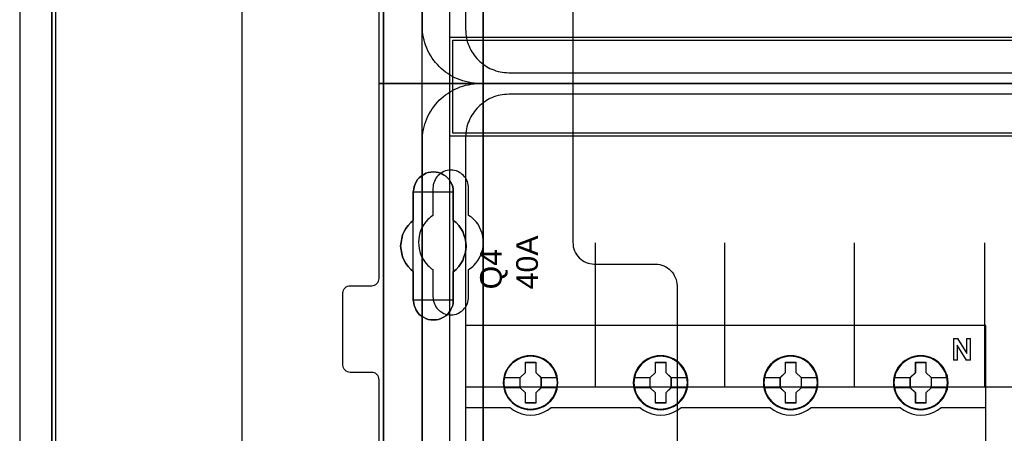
# Model space of a CAD drawing. Extents: x -631805 to -376315, y -40155 to 84873.
# Tile 96 of 256: x -615621 to -614257, y -32619 to -32046. Entities that reach past the tile are written whole.
import ezdxf

# ---------------------------------------------------------------- set-up
doc = ezdxf.new("R2010")
doc.units = 0
doc.header["$MEASUREMENT"] = 0
doc.layers.get('0').update_dxf_attribs({"color": 252})
for name, color, linetype in [('30', 7, 'Continuous'), ('45', 8, 'Continuous'), ('5', 7, 'Continuous'), ('50', 7, 'Continuous')]:
    doc.layers.add(name, color=color, linetype=linetype)
doc.styles.get("Standard").update_dxf_attribs({"font": 'arial.ttf', "bigfont": 'BIGFONT.SHX'})

# ---------------------------------------------------------------- blocks, each defined once
blk = doc.blocks.new('*U1036')
at = {"layer": '5', "color": 7}
for points in [[(452.691009, -801.191648), (452.691009, -20.805704)], [(452.691009, -20.805704), (452.691009, -801.191648)], [(498.624489, -386.338651), (498.624489, -323.250088), (498.624489, -298.744188), (498.624489, -173.234937), (498.624489, -148.780413), (498.624489, -78.807593), (498.624489, -73.721462), (499.243182, -73.721462), (511.823274, -73.721462), (512.441967, -73.721462), (512.441967, -78.807593), (512.441967, -78.807593), (512.441967, -386.338651)], [(512.442723, -386.341247), (512.442723, -78.807635), (512.442723, -73.721462), (511.824042, -73.721462), (511.824042, -73.721462), (499.244201, -73.721462), (498.62552, -73.721462), (498.62552, -78.807635), (498.62552, -148.781036), (498.62552, -173.235764), (498.62552, -298.746057), (498.62552, -323.25216), (498.62552, -386.341247)]]:
    blk.add_lwpolyline(points, dxfattribs=at)
at = {"layer": '5', "color": 59}
blk.add_lwpolyline([(452.691009, -12.740183), (452.691009, -801.190946), (452.691009, -12.740183)], close=True, dxfattribs=at)
at = {"layer": '5', "color": 7}
for points in [[(512.440072, -386.34188), (512.440072, -78.808532), (512.440072, -386.34188)], [(498.62552, -173.235771), (498.62552, -298.746832), (498.62552, -173.235771)], [(508.267581, -254.459032), (508.680179, -254.76733), (509.041202, -255.178395), (509.35065, -255.589461), (509.608524, -256.000526), (509.763248, -256.462974), (509.917972, -256.976805), (510.021122, -257.490636), (510.072696, -258.004468), (510.021122, -258.518299), (509.917972, -259.03213), (509.763248, -259.494579), (509.608524, -260.00841), (509.35065, -260.419475), (509.041202, -260.83054), (508.680179, -261.241605), (508.267581, -261.549904), (508.267581, -265.506405), (508.267581, -265.866087), (508.216007, -266.225769), (508.061283, -266.534068), (507.906558, -266.89375), (507.70026, -267.150666), (507.493961, -267.458964), (507.236087, -267.664497), (506.926639, -267.870029), (506.565616, -268.024179), (506.256168, -268.178328), (505.895145, -268.229711), (505.534122, -268.229711), (505.173099, -268.229711), (504.812076, -268.178328), (504.502628, -268.024179), (504.141605, -267.870029), (503.832156, -267.664497), (503.574283, -267.458964), (503.316409, -267.150666), (503.161685, -266.89375), (503.006961, -266.534068), (502.852237, -266.225769), (502.800662, -265.866087), (502.749087, -265.506405), (502.749087, -261.549904), (502.388064, -261.241605), (502.027041, -260.83054), (501.717593, -260.419475), (501.459719, -260.00841), (501.253421, -259.494579), (501.150271, -259.03213), (501.047122, -258.518299), (500.995547, -258.004468), (501.047122, -257.490636), (501.150271, -256.976805), (501.253421, -256.462974), (501.459719, -256.000526), (501.717593, -255.589461), (502.027041, -255.178395), (502.388064, -254.76733), (502.749087, -254.459032), (502.749087, -250.50253), (502.800662, -250.142848), (502.852237, -249.783167), (503.006961, -249.423485), (503.161685, -249.115186), (503.316409, -248.806887), (503.574283, -248.549971), (503.832156, -248.344439), (504.141605, -248.138906), (504.502628, -247.933374), (504.812076, -247.830607), (505.173099, -247.779224), (505.534122, -247.727841), (505.895145, -247.779224), (506.256168, -247.830607), (506.565616, -247.933374), (506.926639, -248.138906), (507.236087, -248.344439), (507.493961, -248.549971), (507.70026, -248.806887), (507.906558, -249.115186), (508.061283, -249.423485), (508.216007, -249.783167), (508.267581, -250.142848), (508.267581, -250.50253), (508.267581, -254.459032)], [(506.926639, -248.138906), (506.565616, -247.933374), (506.256168, -247.830607), (505.895145, -247.779224), (505.534122, -247.727841), (505.173099, -247.779224), (504.812076, -247.830607), (504.502628, -247.933374), (504.141605, -248.138906), (503.832156, -248.344439), (503.574283, -248.549971), (503.316409, -248.806887), (503.161685, -249.115186), (503.006961, -249.423485), (502.852237, -249.783167), (502.800662, -250.142848), (502.749087, -250.50253), (502.749087, -254.459032), (502.388064, -254.76733), (502.027041, -255.178395), (501.717593, -255.589461), (501.459719, -256.000526), (501.253421, -256.462974), (501.150271, -256.976805), (501.047122, -257.490636), (500.995547, -258.004468), (501.047122, -258.518299), (501.150271, -259.03213), (501.253421, -259.494579), (501.459719, -260.00841), (501.717593, -260.419475), (502.027041, -260.83054), (502.388064, -261.241605), (502.749087, -261.549904), (502.749087, -265.506405), (502.800662, -265.866087), (502.852237, -266.225769), (503.006961, -266.534068), (503.161685, -266.89375), (503.316409, -267.150666), (503.574283, -267.458964), (503.832156, -267.664497), (504.141605, -267.870029), (504.502628, -268.024179), (504.812076, -268.178328), (505.173099, -268.229711), (505.534122, -268.229711), (505.895145, -268.229711), (506.256168, -268.178328), (506.565616, -268.024179), (506.926639, -267.870029), (507.236087, -267.664497), (507.493961, -267.458964), (507.70026, -267.150666), (507.906558, -266.89375), (508.061283, -266.534068), (508.216007, -266.225769), (508.267581, -265.866087), (508.267581, -265.506405), (508.267581, -261.549904), (508.680179, -261.241605), (509.041202, -260.83054), (509.35065, -260.419475), (509.608524, -260.00841), (509.763248, -259.494579), (509.917972, -259.03213), (510.021122, -258.518299), (510.072696, -258.004468), (510.021122, -257.490636), (509.917972, -256.976805), (509.763248, -256.462974), (509.608524, -256.000526), (509.35065, -255.589461), (509.041202, -255.178395), (508.680179, -254.76733), (508.267581, -254.459032), (508.267581, -250.50253), (508.267581, -250.142848), (508.216007, -249.783167), (508.061283, -249.423485), (507.906558, -249.115186), (507.70026, -248.806887), (507.493961, -248.549971), (507.236087, -248.344439), (506.926639, -248.138906)], [(506.926639, -248.138906), (506.565616, -247.933374), (506.256168, -247.830607), (505.895145, -247.779224), (505.534122, -247.727841), (505.173099, -247.779224), (504.812076, -247.830607), (504.502628, -247.933374), (504.141605, -248.138906), (503.832156, -248.344439), (503.574283, -248.549971), (503.316409, -248.806887), (503.161685, -249.115186), (503.006961, -249.423485), (502.852237, -249.783167), (502.800662, -250.142848), (502.749087, -250.50253), (502.749087, -254.459032), (502.388064, -254.76733), (502.027041, -255.178395), (501.717593, -255.589461), (501.459719, -256.000526), (501.253421, -256.462974), (501.150271, -256.976805), (501.047122, -257.490636), (500.995547, -258.004468), (501.047122, -258.518299), (501.150271, -259.03213), (501.253421, -259.494579), (501.459719, -260.00841), (501.717593, -260.419475), (502.027041, -260.83054), (502.388064, -261.241605), (502.749087, -261.549904), (502.749087, -265.506405), (502.800662, -265.866087), (502.852237, -266.225769), (503.006961, -266.534068), (503.161685, -266.89375), (503.316409, -267.150666), (503.574283, -267.458964), (503.832156, -267.664497), (504.141605, -267.870029), (504.502628, -268.024179), (504.812076, -268.178328), (505.173099, -268.229711), (505.534122, -268.229711), (505.895145, -268.229711), (506.256168, -268.178328), (506.565616, -268.024179), (506.926639, -267.870029), (507.236087, -267.664497), (507.493961, -267.458964), (507.70026, -267.150666), (507.906558, -266.89375), (508.061283, -266.534068), (508.216007, -266.225769), (508.267581, -265.866087), (508.267581, -265.506405), (508.267581, -261.549904), (508.680179, -261.241605), (509.041202, -260.83054), (509.35065, -260.419475), (509.608524, -260.00841), (509.763248, -259.494579), (509.917972, -259.03213), (510.021122, -258.518299), (510.072696, -258.004468), (510.021122, -257.490636), (509.917972, -256.976805), (509.763248, -256.462974), (509.608524, -256.000526), (509.35065, -255.589461), (509.041202, -255.178395), (508.680179, -254.76733), (508.267581, -254.459032), (508.267581, -250.50253), (508.267581, -250.142848), (508.216007, -249.783167), (508.061283, -249.423485), (507.906558, -249.115186), (507.70026, -248.806887), (507.493961, -248.549971), (507.236087, -248.344439), (506.926639, -248.138906)], [(508.26734, -250.505736), (508.26734, -250.145639), (508.215757, -249.785541), (508.061006, -249.425444), (507.906254, -249.116789), (507.69992, -248.808134), (507.493585, -248.550921), (507.235666, -248.345151), (506.926164, -248.139381), (506.565078, -247.933611), (506.255575, -247.830726), (505.894489, -247.779284), (505.533403, -247.727841), (505.172317, -247.779284), (504.811231, -247.830726), (504.501729, -247.933611), (504.140643, -248.139381), (503.83114, -248.345151), (503.573222, -248.550921), (503.315303, -248.808134), (503.160552, -249.116789), (503.005801, -249.425444), (502.85105, -249.785541), (502.799466, -250.145639), (502.747882, -250.505736), (508.26734, -250.505736)], [(502.747882, -250.503088), (502.747882, -254.462051), (502.747882, -250.503088)], [(508.264689, -254.462051), (508.264689, -250.503088), (508.264689, -254.462051)], [(502.750533, -254.459403), (502.389213, -254.767738), (502.027892, -255.178852), (501.718188, -255.589966), (501.460102, -256.001079), (501.253633, -256.463582), (501.150399, -256.977474), (501.047164, -257.491366), (500.995547, -258.005258), (501.047164, -258.51915), (501.150399, -259.033041), (501.253633, -259.495544), (501.460102, -260.009436), (501.718188, -260.42055), (502.027892, -260.831663), (502.389213, -261.242777), (502.750533, -261.551112), (502.750533, -254.459403)], [(508.264689, -261.551112), (508.677948, -261.242777), (509.03955, -260.831663), (509.349494, -260.42055), (509.60778, -260.009436), (509.762752, -259.495544), (509.917724, -259.033041), (510.021039, -258.51915), (510.072696, -258.005258), (510.021039, -257.491366), (509.917724, -256.977474), (509.762752, -256.463582), (509.60778, -256.001079), (509.349494, -255.589966), (509.03955, -255.178852), (508.677948, -254.767738), (508.264689, -254.459403), (508.264689, -261.551112)], [(502.747882, -261.548464), (502.747882, -265.507427), (502.747882, -261.548464)], [(508.264689, -265.507427), (508.264689, -261.548464), (508.264689, -265.507427)], [(502.747882, -265.504779), (502.799466, -265.864676), (502.85105, -266.224573), (503.005801, -266.533055), (503.160552, -266.892952), (503.315303, -267.150021), (503.573222, -267.458504), (503.83114, -267.664159), (504.140643, -267.869815), (504.501729, -268.024056), (504.811231, -268.178298), (505.172317, -268.229711), (505.533403, -268.229711), (505.894489, -268.229711), (506.255575, -268.178298), (506.565078, -268.024056), (506.926164, -267.869815), (507.235666, -267.664159), (507.493585, -267.458504), (507.69992, -267.150021), (507.906254, -266.892952), (508.061006, -266.533055), (508.215757, -266.224573), (508.26734, -265.864676), (508.26734, -265.504779), (502.747882, -265.504779)]]:
    blk.add_lwpolyline(points, close=True, dxfattribs=at)
at = {"layer": '50', "color": 7}
for points in [[(448.234617, -20.558787), (448.234617, -801.133213)], [(453.20531, -20.552831), (453.20531, -801.136518)], [(478.978688, -84.554755), (478.978688, -397.907699)], [(503.983265, -85.921426), (839.76091, -85.921426), (839.76091, -735.000783), (503.983265, -735.000783), (503.983265, -85.921426)], [(507.824617, -92.486155), (835.919558, -92.486155), (835.919558, -379.414356), (507.824617, -379.414356), (507.824617, -92.486155)], [(507.824617, -229.100851), (835.919558, -229.100851), (835.919558, -242.79966), (507.824617, -242.79966), (507.824617, -229.100851)]]:
    blk.add_lwpolyline(points, dxfattribs=at)
blk.add_lwpolyline([(508.238179, -229.513961), (835.505996, -229.513961), (835.505996, -242.386551), (508.238179, -242.386551), (508.238179, -229.513961)], close=True, dxfattribs=at)
blk = doc.blocks.new('*U1037')
at = {"layer": '50', "color": 7}
for points in [[(832.001083, -235.501397), (512.000243, -235.501397), (511.580239, -235.501397), (511.181235, -235.459362), (510.782232, -235.417327), (510.383228, -235.333258), (509.984225, -235.249188), (509.606221, -235.144101), (509.228218, -235.017997), (508.871215, -234.870875), (508.514212, -234.723754), (508.178209, -234.534597), (507.842206, -234.345441), (507.506203, -234.135267), (507.1912, -233.925093), (506.897197, -233.672885), (506.603195, -233.420676), (506.330192, -233.168468), (506.07819, -232.895242), (505.826188, -232.600998), (505.574186, -232.306755), (505.364184, -231.991494), (505.154182, -231.655216), (504.96518, -231.318938), (504.776178, -230.98266), (504.629177, -230.625365), (504.482176, -230.26807), (504.356175, -229.889757), (504.251174, -229.511444), (504.167173, -229.112114), (504.083172, -228.712784), (504.041172, -228.313453), (503.999172, -227.914123), (503.999172, -227.493776), (503.999172, -168.476979)], [(515.970229, -234.010496), (827.968097, -234.010496)], [(509.985212, -93.002352), (509.985212, -227.999417), (510.006212, -228.314683), (510.027212, -228.62995), (510.048212, -228.924198), (510.111213, -229.218447), (510.174213, -229.512696), (510.258213, -229.806944), (510.342213, -230.080175), (510.468214, -230.353406), (510.573214, -230.605619), (510.699214, -230.87885), (510.846215, -231.131063), (511.014215, -231.362258), (511.182216, -231.593454), (511.350216, -231.824649), (511.539217, -232.055844), (511.728217, -232.245004), (511.938218, -232.455182), (512.169218, -232.644342), (512.379219, -232.812484), (512.63122, -232.980626), (512.86222, -233.148768), (513.114221, -233.274874), (513.366222, -233.421999), (513.639222, -233.527087), (513.912223, -233.632176), (514.185224, -233.737265), (514.479225, -233.821336), (514.773226, -233.884389), (515.067226, -233.926425), (515.361227, -233.96846), (515.676228, -233.989478), (515.970229, -234.010496)]]:
    blk.add_lwpolyline(points, dxfattribs=at)
blk = doc.blocks.new('*U1038')
at = {"layer": '30', "color": 7}
blk.add_lwpolyline([(524.841258, -213.484137), (524.841258, -235.501397), (498.012275, -235.501397), (498.012275, -208.508866)], dxfattribs=at)
blk.add_lwpolyline([(524.841258, -213.484137), (524.841258, -235.501397), (498.012275, -235.501397), (498.012275, -208.508866)], dxfattribs=at)
blk = doc.blocks.new('*U1048')
at = {"layer": '50', "color": 7}
for points in [[(503.999172, -302.523166), (503.999172, -243.506369), (503.999172, -243.086022), (504.041172, -242.686692), (504.083172, -242.287361), (504.167173, -241.888031), (504.251174, -241.488701), (504.356175, -241.110388), (504.482176, -240.753093), (504.629177, -240.37478), (504.776178, -240.017485), (504.96518, -239.681207), (505.154182, -239.344929), (505.364184, -239.00865), (505.574186, -238.714407), (505.826188, -238.399147), (506.07819, -238.104903), (506.330192, -237.831677), (506.603195, -237.579469), (506.897197, -237.32726), (507.1912, -237.075052), (507.506203, -236.864878), (507.842206, -236.654704), (508.178209, -236.465548), (508.514212, -236.276391), (508.871215, -236.12927), (509.228218, -235.982148), (509.606221, -235.856044), (509.984225, -235.750957), (510.383228, -235.666887), (510.782232, -235.582818), (511.181235, -235.540783), (511.580239, -235.519766), (512.000243, -235.498748), (832.001083, -235.498748)], [(827.968097, -236.992297), (515.970229, -236.992297), (515.676228, -237.013315), (515.361227, -237.034332), (515.067226, -237.076367), (514.773226, -237.118401), (514.479225, -237.181454), (514.185224, -237.265523), (513.912223, -237.37061), (513.639222, -237.475697), (513.366222, -237.580784), (513.114221, -237.727906), (512.86222, -237.85401), (512.63122, -238.022149), (512.379219, -238.190288), (512.169218, -238.358427), (511.938218, -238.547583), (511.728217, -238.757757), (511.539217, -238.946914), (511.350216, -239.178105), (511.182216, -239.409296), (511.014215, -239.640487), (510.846215, -239.871678), (510.699214, -240.123887), (510.573214, -240.397113), (510.468214, -240.649321), (510.342213, -240.922547), (510.258213, -241.195773), (510.174213, -241.490017), (510.111213, -241.78426), (510.048212, -242.078503), (510.027212, -242.372747), (510.006212, -242.688007), (509.985212, -243.003268), (509.985212, -377.997901)], [(827.968097, -236.992297), (515.970229, -236.992297), (515.676228, -237.013315), (515.361227, -237.034332), (515.067226, -237.076367), (514.773226, -237.118402), (514.479225, -237.181455), (514.185224, -237.265525), (513.912223, -237.370613), (513.639222, -237.4757), (513.366222, -237.580788), (513.114221, -237.72791), (512.86222, -237.854016), (512.63122, -238.022156), (512.379219, -238.190296), (512.169218, -238.358436), (511.938218, -238.547594), (511.728217, -238.757769), (511.539217, -238.946927), (511.350216, -239.178119), (511.182216, -239.409312), (511.014215, -239.640505), (510.846215, -239.871698), (510.699214, -240.123908), (510.573214, -240.397136), (510.468214, -240.649346), (510.342213, -240.922574), (510.258213, -241.195801), (510.174213, -241.490047), (510.111213, -241.784292), (510.048212, -242.078537), (510.027212, -242.372782), (510.006212, -242.688045), (509.985212, -243.003308), (509.985212, -277.514077), (834.016113, -277.514077)], [(827.968097, -236.992297), (515.970229, -236.992297), (515.676228, -237.013315), (515.361227, -237.034332), (515.067226, -237.076367), (514.773226, -237.118402), (514.479225, -237.181455), (514.185224, -237.265525), (513.912223, -237.370613), (513.639222, -237.4757), (513.366222, -237.580788), (513.114221, -237.72791), (512.86222, -237.854016), (512.63122, -238.022156), (512.379219, -238.190296), (512.169218, -238.358436), (511.938218, -238.547594), (511.728217, -238.757769), (511.539217, -238.946927), (511.350216, -239.178119), (511.182216, -239.409312), (511.014215, -239.640505), (510.846215, -239.871698), (510.699214, -240.123908), (510.573214, -240.397136), (510.468214, -240.649346), (510.342213, -240.922574), (510.258213, -241.195801), (510.174213, -241.490047), (510.111213, -241.784292), (510.048212, -242.078537), (510.027212, -242.372782), (510.006212, -242.688045), (509.985212, -243.003308), (509.985212, -277.514077), (834.016113, -277.514077)], [(527.95924, -277.556447), (527.95924, -257.54713)], [(545.872295, -277.556447), (545.872295, -257.54713)], [(563.848974, -277.556447), (563.848974, -257.54713)], [(581.907835, -277.556447), (581.907835, -257.54713)]]:
    blk.add_lwpolyline(points, dxfattribs=at)
blk = doc.blocks.new('*U1049')
at = {"layer": '30', "color": 7}
for points in [[(498.012275, -344.481933), (498.012275, -276.516588), (497.989898, -276.313975), (497.92277, -276.111363), (497.833266, -275.931262), (497.699009, -275.773675), (497.564752, -275.661112), (497.385743, -275.571062), (497.206734, -275.526037), (497.005349, -275.503524), (494.006947, -275.503524), (494.006947, -275.503524), (493.805562, -275.481012), (493.626552, -275.413474), (493.447543, -275.323424), (493.313287, -275.188349), (493.17903, -275.053273), (493.089525, -274.873173), (493.022397, -274.693073), (493.000021, -274.49046), (493.000021, -264.539919), (493.022397, -264.314794), (493.089525, -264.112181), (493.17903, -263.932081), (493.313287, -263.797006), (493.447543, -263.66193), (493.626552, -263.57188), (493.805562, -263.526855), (494.006947, -263.504343), (497.005349, -263.504343), (497.206734, -263.48183), (497.385743, -263.436805), (497.564752, -263.324242), (497.699009, -263.21168), (497.833266, -263.054092), (497.92277, -262.873992), (497.989898, -262.693891), (498.012275, -262.491279), (498.012275, -235.498748), (524.841258, -235.498748), (524.841258, -257.516008), (524.863635, -257.808671), (524.908387, -258.101334), (524.975515, -258.393997), (525.06502, -258.664148), (525.199277, -258.934298), (525.35591, -259.181936), (525.534919, -259.407061), (525.713928, -259.632187), (525.937689, -259.812287), (526.16145, -259.992387), (526.407588, -260.149975), (526.676101, -260.262538), (526.944615, -260.3751), (527.213129, -260.442638), (527.526394, -260.487663), (527.817284, -260.510175), (536.297839, -260.510175), (536.588729, -260.532688), (536.879618, -260.577713), (537.170508, -260.645251), (537.439022, -260.757813), (537.707535, -260.870376), (537.953673, -261.027964), (538.177434, -261.208064), (538.378819, -261.388164), (538.580204, -261.61329), (538.759213, -261.838415), (538.89347, -262.086053), (539.027727, -262.356203), (539.139608, -262.626354), (539.206736, -262.919017), (539.251488, -263.21168), (539.273865, -263.504343), (539.273865, -357.494179)], [(494.006947, -275.503524), (493.805562, -275.481012), (493.626552, -275.413474), (493.447543, -275.323424), (493.313287, -275.188349), (493.17903, -275.053273), (493.089525, -274.873173), (493.022397, -274.693073), (493.000021, -274.49046), (493.000021, -264.539919), (493.022397, -264.314794), (493.089525, -264.112181), (493.17903, -263.932081), (493.313287, -263.797006), (493.447543, -263.66193), (493.626552, -263.57188), (493.805562, -263.526855), (494.006947, -263.504343), (497.005349, -263.504343), (497.206734, -263.48183), (497.385743, -263.436805), (497.564752, -263.324242), (497.699009, -263.21168), (497.833266, -263.054092), (497.92277, -262.873992), (497.989898, -262.693891), (498.012275, -262.491279), (498.012275, -235.498748), (524.841258, -235.498748), (524.841258, -257.516008), (524.863635, -257.808671), (524.908387, -258.101334), (524.975515, -258.393997), (525.06502, -258.664148), (525.199277, -258.934298), (525.35591, -259.181936), (525.534919, -259.407061), (525.713928, -259.632187), (525.937689, -259.812287), (526.16145, -259.992387), (526.407588, -260.149975), (526.676101, -260.262538), (526.944615, -260.3751), (527.213129, -260.442638), (527.526394, -260.487663), (527.817284, -260.510175), (536.297839, -260.510175), (536.588729, -260.532688), (536.879618, -260.577713), (537.170508, -260.645251), (537.439022, -260.757813), (537.707535, -260.870376), (537.953673, -261.027964), (538.177434, -261.208064), (538.378819, -261.388164), (538.580204, -261.61329), (538.759213, -261.838415), (538.89347, -262.086053), (539.027727, -262.356203), (539.139608, -262.626354), (539.206736, -262.919017), (539.251488, -263.21168), (539.273865, -263.504343), (539.273865, -357.494179)], [(498.012275, -344.481933), (498.012275, -276.516588), (497.989898, -276.313975), (497.92277, -276.111363), (497.833266, -275.931262), (497.699009, -275.773675), (497.564752, -275.661112), (497.385743, -275.571062), (497.206734, -275.526037), (497.005349, -275.503524), (494.006947, -275.503524)], [(510.408935, -265.014208), (510.408935, -261.254184), (510.610341, -261.119094), (510.789369, -260.984003), (510.968396, -260.848913), (511.125046, -260.691307), (511.415965, -260.35358), (511.684507, -259.993338), (511.908291, -259.633097), (512.087319, -259.227825), (512.243968, -258.822553), (512.35586, -258.417281), (512.422996, -257.989494), (512.445374, -257.539192), (512.422996, -257.111405), (512.35586, -256.661102), (512.266347, -256.233315), (512.109697, -255.805528), (511.93067, -255.400256), (511.706885, -254.994984), (511.438344, -254.634743), (511.125046, -254.319531), (510.968396, -254.18444), (510.789369, -254.026835), (510.610341, -253.891744), (510.408935, -253.756653), (510.408935, -250.019145), (510.386557, -249.771479), (510.364178, -249.523813), (510.297043, -249.276147), (510.229907, -249.050996), (510.118015, -248.825845), (510.006123, -248.623209), (509.849474, -248.420573), (509.692825, -248.240452), (509.536176, -248.082846), (509.334769, -247.92524), (509.133363, -247.812665), (508.931957, -247.700089), (508.708173, -247.610029), (508.46201, -247.542484), (508.215847, -247.497453), (507.969684, -247.497453), (507.701143, -247.497453), (507.45498, -247.542484), (507.208817, -247.610029), (506.985032, -247.700089), (506.761248, -247.812665), (506.559842, -247.92524), (506.358435, -248.082846), (506.179408, -248.240452), (506.022759, -248.420573), (505.888488, -248.623209), (505.754217, -248.825845), (505.664703, -249.050996), (505.57519, -249.276147), (505.508054, -249.523813), (505.485676, -249.771479), (505.463297, -250.019145), (505.463297, -253.756653), (505.28427, -253.891744), (505.105242, -254.026835), (504.926215, -254.18444), (504.769565, -254.342046), (504.478646, -254.657258), (504.210104, -255.017499), (503.98632, -255.400256), (503.807292, -255.783013), (503.673021, -256.188285), (503.561129, -256.616072), (503.493994, -257.043859), (503.471615, -257.471646), (503.493994, -257.921948), (503.538751, -258.349735), (503.605886, -258.574887), (503.650643, -258.777523), (503.717778, -259.002674), (503.807292, -259.20531), (503.896806, -259.430461), (504.008698, -259.633097), (504.12059, -259.835733), (504.254861, -260.038369), (504.501024, -260.376095), (504.769565, -260.691307), (504.926215, -260.848913), (505.082864, -260.984003), (505.261891, -261.141609), (505.463297, -261.254184), (505.463297, -265.014208), (505.485676, -265.261874), (505.508054, -265.50954), (505.57519, -265.757206), (505.664703, -265.982357), (505.754217, -266.207508), (505.888488, -266.410144), (506.022759, -266.61278), (506.179408, -266.792901), (506.358435, -266.950507), (506.559842, -267.085597), (506.761248, -267.220688), (506.985032, -267.333264), (507.208817, -267.423324), (507.45498, -267.490869), (507.701143, -267.513385), (507.969684, -267.5359), (508.215847, -267.513385), (508.46201, -267.490869), (508.708173, -267.423324), (508.931957, -267.333264), (509.133363, -267.220688), (509.334769, -267.085597), (509.536176, -266.950507), (509.692825, -266.792901), (509.849474, -266.61278), (510.006123, -266.410144), (510.118015, -266.207508), (510.229907, -265.982357), (510.297043, -265.757206), (510.364178, -265.50954), (510.386557, -265.261874), (510.408935, -265.014208)]]:
    blk.add_lwpolyline(points, dxfattribs=at)
blk = doc.blocks.new('*U1050')
at = {"layer": '45', "color": 7}
for points in [[(582.040387, -268.997671), (509.961353, -268.997671), (509.961353, -351.066058), (582.040387, -351.066058), (582.040387, -268.997671)], [(582.016528, -269.021504), (509.982561, -269.021504), (509.982561, -351.044873), (582.016528, -351.044873), (582.016528, -269.021504)], [(522.760558, -276.924985), (522.738147, -276.476776), (522.665311, -276.023033), (522.514037, -275.596957), (522.334749, -275.181949), (522.099433, -274.794607), (521.819296, -274.446), (521.488734, -274.12506), (521.124556, -273.848388), (520.754774, -273.604916), (520.323363, -273.422312), (519.891951, -273.295043), (519.438129, -273.212041), (518.984306, -273.184374), (518.530484, -273.212041), (518.087867, -273.295043), (517.639647, -273.422312), (517.225044, -273.604916), (516.838454, -273.848388), (516.479878, -274.12506), (516.143714, -274.446), (515.880385, -274.794607), (515.639466, -275.181949), (515.437768, -275.596957), (515.32011, -276.023033), (515.230466, -276.476776), (515.202452, -276.924985), (515.230466, -277.373194), (515.32011, -277.810337), (515.437768, -278.241946), (515.639466, -278.651421), (515.880385, -279.044296), (516.143714, -279.40397), (516.479878, -279.719376), (516.838454, -279.996049), (517.225044, -280.228453), (517.639647, -280.411057), (518.087867, -280.549393), (518.530484, -280.637929), (518.984306, -280.660062), (519.438129, -280.637929), (519.891951, -280.549393), (520.323363, -280.411057), (520.754774, -280.228453), (521.124556, -279.996049), (521.488734, -279.719376), (521.819296, -279.40397), (522.099433, -279.044296), (522.334749, -278.651421), (522.514037, -278.241946), (522.665311, -277.810337), (522.738147, -277.373194), (522.760558, -276.924985)], [(522.760558, -276.924985), (522.738147, -276.476776), (522.665311, -276.023033), (522.514037, -275.596957), (522.334749, -275.181949), (522.099433, -274.794607), (521.819296, -274.446), (521.488734, -274.12506), (521.124556, -273.848388), (520.754774, -273.604916), (520.323363, -273.422312), (519.891951, -273.295043), (519.438129, -273.212041), (518.984306, -273.184374), (518.530484, -273.212041), (518.087867, -273.295043), (517.639647, -273.422312), (517.225044, -273.604916), (516.838454, -273.848388), (516.479878, -274.12506), (516.143714, -274.446), (515.880385, -274.794607), (515.639466, -275.181949), (515.437768, -275.596957), (515.32011, -276.023033), (515.230466, -276.476776), (515.202452, -276.924985), (515.230466, -277.373194), (515.32011, -277.810337), (515.437768, -278.241946), (515.639466, -278.651421), (515.880385, -279.044296), (516.143714, -279.40397), (516.479878, -279.719376), (516.838454, -279.996049), (517.225044, -280.228453), (517.639647, -280.411057), (518.087867, -280.549393), (518.530484, -280.637929), (518.984306, -280.660062), (519.438129, -280.637929), (519.891951, -280.549393), (520.323363, -280.411057), (520.754774, -280.228453), (521.124556, -279.996049), (521.488734, -279.719376), (521.819296, -279.40397), (522.099433, -279.044296), (522.334749, -278.651421), (522.514037, -278.241946), (522.665311, -277.810337), (522.738147, -277.373194), (522.760558, -276.924985)], [(540.777002, -276.924985), (540.74899, -276.476776), (540.681759, -276.023033), (540.524889, -275.596957), (540.345608, -275.181949), (540.110302, -274.789074), (539.830176, -274.446), (539.499627, -274.12506), (539.135463, -273.848388), (538.765696, -273.604916), (538.334302, -273.422312), (537.90851, -273.295043), (537.449103, -273.212041), (536.995299, -273.184374), (536.541494, -273.212041), (536.098895, -273.295043), (535.650693, -273.422312), (535.241709, -273.604916), (534.849532, -273.848388), (534.49097, -274.12506), (534.160421, -274.446), (533.897103, -274.789074), (533.650592, -275.181949), (533.454503, -275.596957), (533.331248, -276.023033), (533.241607, -276.476776), (533.213595, -276.924985), (533.241607, -277.373194), (533.331248, -277.810337), (533.454503, -278.236412), (533.650592, -278.651421), (533.897103, -279.044296), (534.160421, -279.40397), (534.49097, -279.719376), (534.849532, -279.996049), (535.241709, -280.228453), (535.650693, -280.411057), (536.098895, -280.549393), (536.541494, -280.637929), (536.995299, -280.660062), (537.449103, -280.637929), (537.90851, -280.549393), (538.334302, -280.411057), (538.765696, -280.228453), (539.135463, -279.996049), (539.499627, -279.719376), (539.830176, -279.40397), (540.110302, -279.044296), (540.345608, -278.651421), (540.524889, -278.236412), (540.681759, -277.810337), (540.74899, -277.373194), (540.777002, -276.924985)], [(540.777002, -276.924985), (540.74899, -276.476776), (540.681759, -276.023033), (540.524889, -275.596957), (540.345608, -275.181949), (540.110302, -274.789074), (539.830176, -274.446), (539.499627, -274.12506), (539.135463, -273.848388), (538.765696, -273.604916), (538.334302, -273.422312), (537.90851, -273.295043), (537.449103, -273.212041), (536.995299, -273.184374), (536.541494, -273.212041), (536.098895, -273.295043), (535.650693, -273.422312), (535.241709, -273.604916), (534.849532, -273.848388), (534.49097, -274.12506), (534.160421, -274.446), (533.897103, -274.789074), (533.650592, -275.181949), (533.454503, -275.596957), (533.331248, -276.023033), (533.241607, -276.476776), (533.213595, -276.924985), (533.241607, -277.373194), (533.331248, -277.810337), (533.454503, -278.236412), (533.650592, -278.651421), (533.897103, -279.044296), (534.160421, -279.40397), (534.49097, -279.719376), (534.849532, -279.996049), (535.241709, -280.228453), (535.650693, -280.411057), (536.098895, -280.549393), (536.541494, -280.637929), (536.995299, -280.660062), (537.449103, -280.637929), (537.90851, -280.549393), (538.334302, -280.411057), (538.765696, -280.228453), (539.135463, -279.996049), (539.499627, -279.719376), (539.830176, -279.40397), (540.110302, -279.044296), (540.345608, -278.651421), (540.524889, -278.236412), (540.681759, -277.810337), (540.74899, -277.373194), (540.777002, -276.924985)], [(540.755794, -276.924969), (540.727938, -276.4793), (540.661085, -276.028129), (540.505094, -275.604469), (540.326819, -275.191812), (540.092833, -274.801164), (539.814277, -274.460035), (539.485582, -274.140914), (539.12346, -273.865809), (538.755768, -273.623718), (538.326792, -273.442149), (537.903389, -273.315601), (537.446558, -273.23307), (536.995299, -273.205559), (536.544039, -273.23307), (536.103922, -273.315601), (535.658234, -273.442149), (535.251543, -273.623718), (534.861566, -273.865809), (534.505015, -274.140914), (534.17632, -274.460035), (533.914478, -274.801164), (533.669349, -275.191812), (533.474361, -275.604469), (533.351796, -276.028129), (533.262659, -276.4793), (533.234803, -276.924969), (533.262659, -277.370638), (533.351796, -277.805303), (533.474361, -278.228964), (533.669349, -278.64162), (533.914478, -279.032268), (534.17632, -279.389904), (534.505015, -279.703523), (534.861566, -279.978627), (535.251543, -280.209715), (535.658234, -280.391283), (536.103922, -280.528836), (536.544039, -280.616869), (536.995299, -280.638877), (537.446558, -280.616869), (537.903389, -280.528836), (538.326792, -280.391283), (538.755768, -280.209715), (539.12346, -279.978627), (539.485582, -279.703523), (539.814277, -279.389904), (540.092833, -279.032268), (540.326819, -278.64162), (540.505094, -278.228964), (540.661085, -277.805303), (540.727938, -277.370638), (540.755794, -276.924969)], [(558.788145, -276.924985), (558.765727, -276.476776), (558.692869, -276.023033), (558.535943, -275.596957), (558.356599, -275.181949), (558.121211, -274.789074), (557.840986, -274.446), (557.515926, -274.12506), (557.151634, -273.848388), (556.776134, -273.604916), (556.350193, -273.422312), (555.918647, -273.295043), (555.464684, -273.212041), (555.01072, -273.184374), (554.556757, -273.212041), (554.114002, -273.295043), (553.665643, -273.422312), (553.250911, -273.604916), (552.864201, -273.848388), (552.505514, -274.12506), (552.169245, -274.446), (551.905834, -274.789074), (551.659236, -275.181949), (551.463079, -275.596957), (551.345385, -276.023033), (551.255713, -276.476776), (551.222086, -276.924985), (551.255713, -277.373194), (551.345385, -277.810337), (551.463079, -278.236412), (551.659236, -278.651421), (551.905834, -279.044296), (552.169245, -279.40397), (552.505514, -279.719376), (552.864201, -279.996049), (553.250911, -280.228453), (553.665643, -280.411057), (554.114002, -280.549393), (554.556757, -280.637929), (555.01072, -280.660062), (555.464684, -280.637929), (555.918647, -280.549393), (556.350193, -280.411057), (556.776134, -280.228453), (557.151634, -279.996049), (557.515926, -279.719376), (557.840986, -279.40397), (558.121211, -279.044296), (558.356599, -278.651421), (558.535943, -278.236412), (558.692869, -277.810337), (558.765727, -277.373194), (558.788145, -276.924985)], [(558.788145, -276.924985), (558.765727, -276.476776), (558.692869, -276.023033), (558.535943, -275.596957), (558.356599, -275.181949), (558.121211, -274.789074), (557.840986, -274.446), (557.515926, -274.12506), (557.151634, -273.848388), (556.776134, -273.604916), (556.350193, -273.422312), (555.918647, -273.295043), (555.464684, -273.212041), (555.01072, -273.184374), (554.556757, -273.212041), (554.114002, -273.295043), (553.665643, -273.422312), (553.250911, -273.604916), (552.864201, -273.848388), (552.505514, -274.12506), (552.169245, -274.446), (551.905834, -274.789074), (551.659236, -275.181949), (551.463079, -275.596957), (551.345385, -276.023033), (551.255713, -276.476776), (551.222086, -276.924985), (551.255713, -277.373194), (551.345385, -277.810337), (551.463079, -278.236412), (551.659236, -278.651421), (551.905834, -279.044296), (552.169245, -279.40397), (552.505514, -279.719376), (552.864201, -279.996049), (553.250911, -280.228453), (553.665643, -280.411057), (554.114002, -280.549393), (554.556757, -280.637929), (555.01072, -280.660062), (555.464684, -280.637929), (555.918647, -280.549393), (556.350193, -280.411057), (556.776134, -280.228453), (557.151634, -279.996049), (557.515926, -279.719376), (557.840986, -279.40397), (558.121211, -279.044296), (558.356599, -278.651421), (558.535943, -278.236412), (558.692869, -277.810337), (558.765727, -277.373194), (558.788145, -276.924985)], [(558.766937, -276.924969), (558.744652, -276.4793), (558.672228, -276.028129), (558.516237, -275.604469), (558.337962, -275.191812), (558.103975, -274.801164), (557.82542, -274.460035), (557.502296, -274.140914), (557.140174, -273.865809), (556.76691, -273.623718), (556.343506, -273.442149), (555.914531, -273.315601), (555.463272, -273.23307), (555.012012, -273.205559), (554.560753, -273.23307), (554.120636, -273.315601), (553.674947, -273.442149), (553.262686, -273.623718), (552.878279, -273.865809), (552.521729, -274.140914), (552.187462, -274.460035), (551.925621, -274.801164), (551.680492, -275.191812), (551.485503, -275.604469), (551.36851, -276.028129), (551.279372, -276.4793), (551.245946, -276.924969), (551.279372, -277.370638), (551.36851, -277.805303), (551.485503, -278.228964), (551.680492, -278.64162), (551.925621, -279.032268), (552.187462, -279.389904), (552.521729, -279.703523), (552.878279, -279.978627), (553.262686, -280.209715), (553.674947, -280.391283), (554.120636, -280.528836), (554.560753, -280.616869), (555.012012, -280.638877), (555.463272, -280.616869), (555.914531, -280.528836), (556.343506, -280.391283), (556.76691, -280.209715), (557.140174, -279.978627), (557.502296, -279.703523), (557.82542, -279.389904), (558.103975, -279.032268), (558.337962, -278.64162), (558.516237, -278.228964), (558.672228, -277.805303), (558.744652, -277.370638), (558.766937, -276.924969)], [(576.799288, -276.919689), (576.771265, -276.471479), (576.704011, -276.017737), (576.547086, -275.591661), (576.367742, -275.176653), (576.132353, -274.783778), (575.852129, -274.440704), (575.521464, -274.119764), (575.157173, -273.843092), (574.787276, -273.59962), (574.355731, -273.417016), (573.92979, -273.289747), (573.470222, -273.206745), (573.016258, -273.179078), (572.562295, -273.206745), (572.11954, -273.289747), (571.671181, -273.417016), (571.262054, -273.59962), (570.86974, -273.843092), (570.511052, -274.119764), (570.180388, -274.440704), (569.916977, -274.783778), (569.670379, -275.176653), (569.474222, -275.591661), (569.350923, -276.017737), (569.261252, -276.471479), (569.233229, -276.919689), (569.261252, -277.367898), (569.350923, -277.80504), (569.474222, -278.231116), (569.670379, -278.646125), (569.916977, -279.038999), (570.180388, -279.398673), (570.511052, -279.71408), (570.86974, -279.990752), (571.262054, -280.223157), (571.671181, -280.405761), (572.11954, -280.544097), (572.562295, -280.632632), (573.016258, -280.654766), (573.470222, -280.632632), (573.92979, -280.544097), (574.355731, -280.405761), (574.787276, -280.223157), (575.157173, -279.990752), (575.521464, -279.71408), (575.852129, -279.398673), (576.132353, -279.038999), (576.367742, -278.646125), (576.547086, -278.231116), (576.704011, -277.80504), (576.771265, -277.367898), (576.799288, -276.919689)], [(576.799288, -276.919689), (576.771265, -276.471479), (576.704011, -276.017737), (576.547086, -275.591661), (576.367742, -275.176653), (576.132353, -274.783778), (575.852129, -274.440704), (575.521464, -274.119764), (575.157173, -273.843092), (574.787276, -273.59962), (574.355731, -273.417016), (573.92979, -273.289747), (573.470222, -273.206745), (573.016258, -273.179078), (572.562295, -273.206745), (572.11954, -273.289747), (571.671181, -273.417016), (571.262054, -273.59962), (570.86974, -273.843092), (570.511052, -274.119764), (570.180388, -274.440704), (569.916977, -274.783778), (569.670379, -275.176653), (569.474222, -275.591661), (569.350923, -276.017737), (569.261252, -276.471479), (569.233229, -276.919689), (569.261252, -277.367898), (569.350923, -277.80504), (569.474222, -278.231116), (569.670379, -278.646125), (569.916977, -279.038999), (570.180388, -279.398673), (570.511052, -279.71408), (570.86974, -279.990752), (571.262054, -280.223157), (571.671181, -280.405761), (572.11954, -280.544097), (572.562295, -280.632632), (573.016258, -280.654766), (573.470222, -280.632632), (573.92979, -280.544097), (574.355731, -280.405761), (574.787276, -280.223157), (575.157173, -279.990752), (575.521464, -279.71408), (575.852129, -279.398673), (576.132353, -279.038999), (576.367742, -278.646125), (576.547086, -278.231116), (576.704011, -277.80504), (576.771265, -277.367898), (576.799288, -276.919689)], [(576.778079, -276.919673), (576.750224, -276.474004), (576.68337, -276.022833), (576.52738, -275.599172), (576.349104, -275.186516), (576.115118, -274.795868), (575.836563, -274.454738), (575.507867, -274.135618), (575.145746, -273.860513), (574.778053, -273.618421), (574.349078, -273.436853), (573.925674, -273.310305), (573.468843, -273.227773), (573.017584, -273.200263), (572.566324, -273.227773), (572.126207, -273.310305), (571.680519, -273.436853), (571.273828, -273.618421), (570.883851, -273.860513), (570.5273, -274.135618), (570.198605, -274.454738), (569.936763, -274.795868), (569.691635, -275.186516), (569.496646, -275.599172), (569.374082, -276.022833), (569.284944, -276.474004), (569.257088, -276.919673), (569.284944, -277.365342), (569.374082, -277.800007), (569.496646, -278.223667), (569.691635, -278.636324), (569.936763, -279.026972), (570.198605, -279.384608), (570.5273, -279.698226), (570.883851, -279.973331), (571.273828, -280.204418), (571.680519, -280.385987), (572.126207, -280.523539), (572.566324, -280.611573), (573.017584, -280.633581), (573.468843, -280.611573), (573.925674, -280.523539), (574.349078, -280.385987), (574.778053, -280.204418), (575.145746, -279.973331), (575.507867, -279.698226), (575.836563, -279.384608), (576.115118, -279.026972), (576.349104, -278.636324), (576.52738, -278.223667), (576.68337, -277.800007), (576.750224, -277.365342), (576.778079, -276.919673)], [(518.271079, -274.087388), (519.714211, -274.087388), (519.714211, -275.506914), (520.432947, -276.211132), (520.432947, -277.630657), (519.714211, -278.345965), (519.714211, -279.7544), (518.271079, -279.7544), (518.271079, -278.345965), (517.535364, -277.630657), (517.535364, -276.211132), (518.271079, -275.506914), (518.271079, -274.087388)], [(518.271079, -274.087388), (519.714211, -274.087388), (519.714211, -274.087388), (519.714211, -275.506914), (519.714211, -275.506914), (520.432947, -276.211132), (520.432947, -276.211132), (520.432947, -277.630657), (520.432947, -277.630657), (519.714211, -278.345965), (519.714211, -278.345965), (519.714211, -279.7544), (519.714211, -279.7544), (518.271079, -279.7544), (518.271079, -279.7544), (518.271079, -278.345965), (518.271079, -278.345965), (517.535364, -277.630657), (517.535364, -277.630657), (517.535364, -276.211132), (517.535364, -276.211132), (518.271079, -275.506914), (518.271079, -275.506914), (518.271079, -274.087388), (518.271079, -274.087388)], [(518.281517, -274.108574), (519.703524, -274.108574), (519.703524, -275.516822), (520.411739, -276.215446), (520.411739, -277.623694), (519.703524, -278.33332), (519.703524, -279.730567), (518.281517, -279.730567), (518.281517, -278.33332), (517.556573, -277.623694), (517.556573, -276.215446), (518.281517, -275.516822), (518.281517, -274.108574)], [(536.287881, -274.087388), (537.725354, -274.087388), (537.725354, -275.506976), (538.44409, -276.20568), (538.44409, -277.630813), (537.725354, -278.346152), (537.725354, -279.749104), (536.287881, -279.749104), (536.287881, -278.346152), (535.546507, -277.630813), (535.546507, -276.20568), (536.287881, -275.506976), (536.287881, -274.087388)], [(536.287881, -274.087388), (537.725354, -274.087388), (537.725354, -274.087388), (537.725354, -275.506976), (537.725354, -275.506976), (538.44409, -276.20568), (538.44409, -276.20568), (538.44409, -277.630813), (538.44409, -277.630813), (537.725354, -278.346152), (537.725354, -278.346152), (537.725354, -279.749104), (537.725354, -279.749104), (536.287881, -279.749104), (536.287881, -279.749104), (536.287881, -278.346152), (536.287881, -278.346152), (535.546507, -277.630813), (535.546507, -277.630813), (535.546507, -276.20568), (535.546507, -276.20568), (536.287881, -275.506976), (536.287881, -275.506976), (536.287881, -274.087388), (536.287881, -274.087388)], [(536.298236, -274.108574), (537.714667, -274.108574), (537.714667, -275.516874), (538.422882, -276.210021), (538.422882, -277.623823), (537.714667, -278.333474), (537.714667, -279.72527), (536.298236, -279.72527), (536.298236, -278.333474), (535.567715, -277.623823), (535.567715, -276.210021), (536.298236, -275.516874), (536.298236, -274.108574)], [(554.298666, -274.087388), (555.741798, -274.087388), (555.741798, -275.506976), (556.460535, -276.20568), (556.460535, -277.630813), (555.741798, -278.346152), (555.741798, -279.749104), (554.298666, -279.749104), (554.298666, -278.346152), (553.562952, -277.630813), (553.562952, -276.20568), (554.298666, -275.506976), (554.298666, -274.087388)], [(554.298666, -274.087388), (555.741798, -274.087388), (555.741798, -274.087388), (555.741798, -275.506976), (555.741798, -275.506976), (556.460535, -276.20568), (556.460535, -276.20568), (556.460535, -277.630813), (556.460535, -277.630813), (555.741798, -278.346152), (555.741798, -278.346152), (555.741798, -279.749104), (555.741798, -279.749104), (554.298666, -279.749104), (554.298666, -279.749104), (554.298666, -278.346152), (554.298666, -278.346152), (553.562952, -277.630813), (553.562952, -277.630813), (553.562952, -276.20568), (553.562952, -276.20568), (554.298666, -275.506976), (554.298666, -275.506976), (554.298666, -274.087388), (554.298666, -274.087388)], [(554.309105, -274.108574), (555.731111, -274.108574), (555.731111, -275.516874), (556.439326, -276.210021), (556.439326, -277.623823), (555.731111, -278.333474), (555.731111, -279.72527), (554.309105, -279.72527), (554.309105, -278.333474), (553.58416, -277.623823), (553.58416, -276.210021), (554.309105, -275.516874), (554.309105, -274.108574)], [(572.308193, -274.082092), (573.746981, -274.082092), (573.746981, -275.50168), (574.466375, -276.200383), (574.466375, -277.625516), (573.746981, -278.340855), (573.746981, -279.743807), (572.308193, -279.743807), (572.308193, -278.340855), (571.566141, -277.625516), (571.566141, -276.200383), (572.308193, -275.50168), (572.308193, -274.082092)], [(572.308193, -274.082092), (573.746981, -274.082092), (573.746981, -274.082092), (573.746981, -275.50168), (573.746981, -275.50168), (574.466375, -276.200383), (574.466375, -276.200383), (574.466375, -277.625516), (574.466375, -277.625516), (573.746981, -278.340855), (573.746981, -278.340855), (573.746981, -279.743807), (573.746981, -279.743807), (572.308193, -279.743807), (572.308193, -279.743807), (572.308193, -278.340855), (572.308193, -278.340855), (571.566141, -277.625516), (571.566141, -277.625516), (571.566141, -276.200383), (571.566141, -276.200383), (572.308193, -275.50168), (572.308193, -275.50168), (572.308193, -274.082092), (572.308193, -274.082092)], [(572.319843, -274.103277), (573.734958, -274.103277), (573.734958, -275.511577), (574.442516, -276.204725), (574.442516, -277.618526), (573.734958, -278.328178), (573.734958, -279.719974), (572.319843, -279.719974), (572.319843, -278.328178), (571.590001, -277.618526), (571.590001, -276.204725), (572.319843, -275.511577), (572.319843, -274.103277)]]:
    blk.add_lwpolyline(points, close=True, dxfattribs=at)
at = {"layer": '45', "color": 139}
for points in [[(582.040387, -268.997671), (509.961353, -268.997671), (509.961353, -351.066058), (582.040387, -351.066058), (582.040387, -268.997671)], [(522.694282, -276.91957), (522.621421, -276.200113), (522.414049, -275.519396), (522.066561, -274.882953), (521.60698, -274.329525), (521.046515, -273.875714), (520.401981, -273.538122), (519.707004, -273.322285), (518.984005, -273.255874), (518.261005, -273.322285), (517.571633, -273.538122), (516.927099, -273.875714), (516.361029, -274.329525), (515.901448, -274.882953), (515.559565, -275.519396), (515.346588, -276.200113), (515.279332, -276.91957), (515.346588, -277.633493), (515.559565, -278.325278), (515.901448, -278.950653), (516.361029, -279.509615), (516.927099, -279.963427), (517.571633, -280.301018), (518.261005, -280.511321), (518.984005, -280.583266), (519.707004, -280.511321), (520.401981, -280.301018), (521.046515, -279.963427), (521.60698, -279.509615), (522.066561, -278.950653), (522.414049, -278.325278), (522.621421, -277.633493), (522.694282, -276.91957)], [(540.705424, -276.924866), (540.632567, -276.205409), (540.425203, -275.519158), (540.083334, -274.88825), (539.618167, -274.329287), (539.057725, -273.875476), (538.418821, -273.537884), (537.718269, -273.327581), (536.995299, -273.26117), (536.272328, -273.327581), (535.57738, -273.537884), (534.938477, -273.875476), (534.378035, -274.329287), (533.912868, -274.88825), (533.565394, -275.519158), (533.35803, -276.205409), (533.285173, -276.924866), (533.35803, -277.638789), (533.565394, -278.32504), (533.912868, -278.955949), (534.378035, -279.509377), (534.938477, -279.963189), (535.57738, -280.30078), (536.272328, -280.516617), (536.995299, -280.588563), (537.718269, -280.516617), (538.418821, -280.30078), (539.057725, -279.963189), (539.618167, -279.509377), (540.083334, -278.955949), (540.425203, -278.32504), (540.632567, -277.638789), (540.705424, -276.924866)], [(540.705424, -276.91957), (540.626959, -276.200113), (540.419587, -275.519396), (540.077704, -274.882953), (539.618123, -274.329525), (539.057658, -273.875714), (538.413123, -273.538122), (537.712542, -273.322285), (536.995147, -273.255874), (536.272148, -273.322285), (535.577171, -273.538122), (534.938241, -273.875714), (534.372172, -274.329525), (533.912591, -274.882953), (533.570707, -275.519396), (533.357731, -276.200113), (533.290475, -276.91957), (533.357731, -277.633493), (533.570707, -278.325278), (533.912591, -278.950653), (534.372172, -279.509615), (534.938241, -279.963427), (535.577171, -280.301018), (536.272148, -280.511321), (536.995147, -280.583266), (537.712542, -280.511321), (538.413123, -280.301018), (539.057658, -279.963427), (539.618123, -279.509615), (540.077704, -278.950653), (540.419587, -278.325278), (540.626959, -277.633493), (540.705424, -276.91957)], [(558.716567, -276.924866), (558.643709, -276.205409), (558.436346, -275.519158), (558.088872, -274.88825), (557.623705, -274.329287), (557.068868, -273.875476), (556.424359, -273.537884), (555.729411, -273.327581), (555.006441, -273.26117), (554.283471, -273.327581), (553.582919, -273.537884), (552.949619, -273.875476), (552.383573, -274.329287), (551.918406, -274.88825), (551.576536, -275.519158), (551.369173, -276.205409), (551.296315, -276.924866), (551.369173, -277.638789), (551.576536, -278.32504), (551.918406, -278.955949), (552.383573, -279.509377), (552.949619, -279.963189), (553.582919, -280.30078), (554.283471, -280.516617), (555.006441, -280.588563), (555.729411, -280.516617), (556.424359, -280.30078), (557.068868, -279.963189), (557.623705, -279.509377), (558.088872, -278.955949), (558.436346, -278.32504), (558.643709, -277.638789), (558.716567, -276.924866)], [(558.711265, -276.91957), (558.638401, -276.200113), (558.431021, -275.519396), (558.089123, -274.882953), (557.629524, -274.329525), (557.063431, -273.875714), (556.424475, -273.538122), (555.723865, -273.322285), (555.000836, -273.255874), (554.277807, -273.322285), (553.588407, -273.538122), (552.943846, -273.875714), (552.383359, -274.329525), (551.923759, -274.882953), (551.581861, -275.519396), (551.368876, -276.200113), (551.301618, -276.91957), (551.368876, -277.633493), (551.581861, -278.325278), (551.923759, -278.950653), (552.383359, -279.509615), (552.943846, -279.963427), (553.588407, -280.301018), (554.277807, -280.511321), (555.000836, -280.583266), (555.723865, -280.511321), (556.424475, -280.301018), (557.063431, -279.963427), (557.629524, -279.509615), (558.089123, -278.950653), (558.431021, -278.325278), (558.638401, -277.633493), (558.711265, -276.91957)], [(576.719756, -276.91957), (576.646922, -276.200113), (576.439624, -275.519396), (576.097863, -274.882953), (575.638446, -274.329525), (575.072579, -273.875714), (574.428275, -273.538122), (573.733547, -273.322285), (573.010806, -273.255874), (572.288065, -273.322285), (571.59894, -273.538122), (570.954636, -273.875714), (570.394371, -274.329525), (569.934954, -274.882953), (569.58759, -275.519396), (569.37469, -276.200113), (569.307458, -276.91957), (569.37469, -277.633493), (569.58759, -278.325278), (569.934954, -278.950653), (570.394371, -279.509615), (570.954636, -279.963427), (571.59894, -280.301018), (572.288065, -280.511321), (573.010806, -280.583266), (573.733547, -280.511321), (574.428275, -280.301018), (575.072579, -279.963427), (575.638446, -279.509615), (576.097863, -278.950653), (576.439624, -278.325278), (576.646922, -277.633493), (576.719756, -276.91957)], [(576.719756, -276.924866), (576.646922, -276.205409), (576.439624, -275.519158), (576.097863, -274.88825), (575.632843, -274.329287), (575.078182, -273.875476), (574.433878, -273.537884), (573.733547, -273.327581), (573.016409, -273.26117), (572.293667, -273.327581), (571.593337, -273.537884), (570.960238, -273.875476), (570.394371, -274.329287), (569.929352, -274.88825), (569.58759, -275.519158), (569.380292, -276.205409), (569.307458, -276.924866), (569.380292, -277.638789), (569.58759, -278.32504), (569.929352, -278.955949), (570.394371, -279.509377), (570.960238, -279.963189), (571.593337, -280.30078), (572.293667, -280.516617), (573.016409, -280.588563), (573.733547, -280.516617), (574.433878, -280.30078), (575.078182, -279.963189), (575.632843, -279.509377), (576.097863, -278.955949), (576.439624, -278.32504), (576.646922, -277.638789), (576.719756, -276.924866)]]:
    blk.add_lwpolyline(points, close=True, dxfattribs=at)
for points in [[(577.560135, -270.779866), (578.156618, -270.779866)], [(577.560135, -270.779866), (577.560135, -273.796094)], [(578.111551, -270.779866), (579.405257, -272.866598)], [(579.357538, -270.779866), (579.901, -270.779866)], [(579.357538, -270.779866), (579.357538, -272.866598)], [(579.853282, -270.779866), (579.853282, -273.796094)], [(578.055879, -271.704066), (578.055879, -273.796094)], [(579.338981, -273.796094), (578.055879, -271.704066)], [(577.560135, -273.751075), (578.100947, -273.751075)], [(579.291262, -273.751075), (579.901, -273.751075)], [(509.961353, -280.360823), (516.183336, -280.360823)], [(516.138268, -280.360823), (516.638047, -280.71838), (517.188366, -281.006733), (517.766762, -281.225881), (518.373236, -281.352756), (518.979709, -281.398892), (519.603029, -281.352756), (520.209503, -281.225881), (520.787899, -281.006733), (521.332602, -280.71838), (521.837997, -280.360823)], [(521.790278, -280.360823), (534.189176, -280.360823)], [(534.141458, -280.360823), (534.646825, -280.71838), (535.191498, -281.006733), (535.769862, -281.225881), (536.381918, -281.352756), (536.988358, -281.398892), (537.611644, -281.352756), (538.218084, -281.225881), (538.796448, -281.006733), (539.341122, -280.71838), (539.846488, -280.360823)], [(539.801421, -280.360823), (552.200319, -280.360823)], [(552.1526, -280.360823), (552.657967, -280.71838), (553.20264, -281.006733), (553.781005, -281.225881), (554.387445, -281.352756), (554.9995, -281.398892), (555.617171, -281.352756), (556.217996, -281.225881), (556.807591, -281.006733), (557.352264, -280.71838), (557.857631, -280.360823)], [(557.812563, -280.360823), (570.211462, -280.360823)], [(570.163743, -280.360823), (570.669138, -280.71838), (571.213841, -281.006733), (571.792237, -281.225881), (572.39871, -281.352756), (573.0108, -281.398892), (573.628504, -281.352756), (574.229362, -281.225881), (574.813374, -281.006733), (575.363692, -280.71838), (575.863472, -280.360823)], [(575.815753, -280.360823), (582.040387, -280.360823)]]:
    blk.add_lwpolyline(points, dxfattribs=at)
at = {"layer": '45', "color": 59}
blk.add_lwpolyline([(522.739349, -276.924969), (522.717064, -276.4793), (522.644637, -276.028129), (522.494212, -275.604469), (522.31593, -275.191812), (522.081935, -274.806666), (521.80337, -274.460035), (521.474663, -274.140914), (521.112529, -273.865809), (520.744823, -273.623718), (520.315832, -273.442149), (519.886842, -273.315601), (519.435566, -273.23307), (518.984291, -273.205559), (518.533015, -273.23307), (518.092882, -273.315601), (517.647178, -273.442149), (517.234901, -273.623718), (516.850481, -273.865809), (516.493918, -274.140914), (516.15964, -274.460035), (515.897788, -274.806666), (515.658222, -275.191812), (515.457655, -275.604469), (515.340658, -276.028129), (515.251517, -276.4793), (515.223661, -276.924969), (515.251517, -277.370638), (515.340658, -277.805303), (515.457655, -278.234466), (515.658222, -278.64162), (515.897788, -279.032268), (516.15964, -279.389904), (516.493918, -279.703523), (516.850481, -279.978627), (517.234901, -280.209715), (517.647178, -280.391283), (518.092882, -280.528836), (518.533015, -280.616869), (518.984291, -280.638877), (519.435566, -280.616869), (519.886842, -280.528836), (520.315832, -280.391283), (520.744823, -280.209715), (521.112529, -279.978627), (521.474663, -279.703523), (521.80337, -279.389904), (522.081935, -279.032268), (522.31593, -278.64162), (522.494212, -278.234466), (522.644637, -277.805303), (522.717064, -277.370638), (522.739349, -276.924969)], close=True, dxfattribs=at)
at = {"layer": '45', "color": 7}
for points in [[(515.27403, -276.192657), (517.583083, -276.192657)], [(520.38788, -276.192657), (522.694282, -276.192657)], [(533.285173, -276.18736), (535.591575, -276.18736)], [(538.396371, -276.18736), (540.705424, -276.18736)], [(551.296315, -276.18736), (553.608019, -276.18736)], [(556.412816, -276.18736), (558.716567, -276.18736)], [(569.307458, -276.182064), (571.61386, -276.182064)], [(574.418657, -276.182064), (576.72771, -276.182064)], [(515.27403, -277.601465), (517.583083, -277.601465)], [(520.38788, -277.601465), (522.694282, -277.601465)], [(533.285173, -277.601465), (535.591575, -277.601465)], [(538.396371, -277.601465), (540.705424, -277.601465)], [(551.296315, -277.601465), (553.608019, -277.601465)], [(556.412816, -277.601465), (558.716567, -277.601465)], [(569.307458, -277.596169), (571.61386, -277.596169)], [(574.418657, -277.596169), (576.72771, -277.596169)]]:
    blk.add_lwpolyline(points, dxfattribs=at)

msp = doc.modelspace()

# ---------------------------------------------------------------- block references
at = {"xscale": 10, "yscale": 10, "zscale": 10}
for name in ['*U1036', '*U1038', '*U1037', '*U1049', '*U1048']:
    msp.add_blockref(name, (-620103.1, -29779.7), dxfattribs=at)
ref = msp.add_blockref('*U1050', (-620103.1, -29779.7), dxfattribs=dict(xscale=10, yscale=10, zscale=10))
ref.add_attrib('Oznaczenie', 'Q4', (-614953.1, -32419.7), dxfattribs={"height": 30, "rotation": 90, "flags": 2})
ref.add_attrib('Pr¹d znamionowy', '40A', (-614903.1, -32419.7), dxfattribs={"height": 30, "rotation": 90, "flags": 2})

doc.saveas('drawing.dxf')
